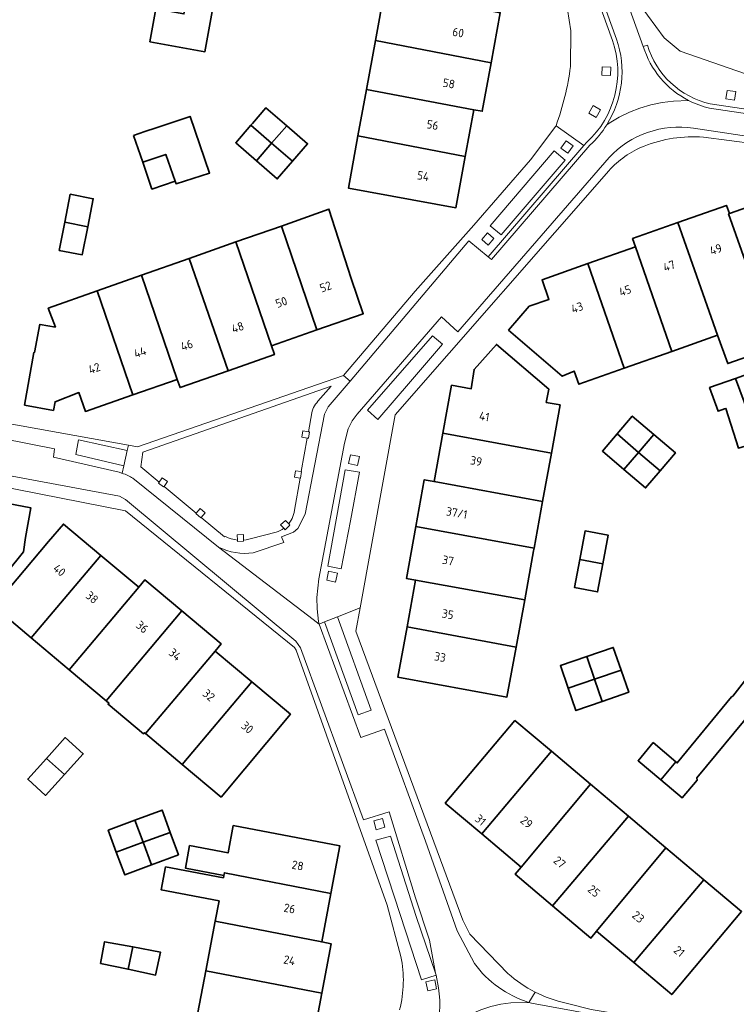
# Model space of a CAD drawing. Extents: x 151587 to 155483, y 462503 to 464608.
# Tile 104 of 236: x 153451 to 153527, y 463353 to 463457. Entities that reach past the tile are written whole.
import ezdxf
from ezdxf.enums import TextEntityAlignment as Align

# ---------------------------------------------------------------- set-up
doc = ezdxf.new("R2010")
doc.units = 0
doc.header["$LTSCALE"] = 0.5
for name, color, linetype, lineweight in [('B-RO-GR-GROENVOORZIENING-GV', 251, 'CONTINUOUS', 18), ('B-RO-OG-BEBOUWING-GV', 6, 'CONTINUOUS', 35), ('B-RO-OG-BEBOUWING-T18', 1, 'CONTINUOUS', 18), ('B-RO-VH-VERHARDING_BETONSTRAATSTEEN-GV', 251, 'CONTINUOUS', 18), ('B-RO-VH-VERHARDING_STRAATBAKSTEEN-GV', 251, 'CONTINUOUS', 18), ('B-RO-VH-VERHARDING_TEGEL-GV', 251, 'CONTINUOUS', 18)]:
    doc.layers.add(name, color=color, linetype=linetype, lineweight=lineweight)
doc.styles.add('NLCS-ISO-M200-T18', font='NLCS-ISO.ttf', dxfattribs={"height": 0.36})

msp = doc.modelspace()

# ---------------------------------------------------------------- linework, layer by layer
at = {"layer": 'B-RO-GR-GROENVOORZIENING-GV', "flags": 128}
for points in [[(153513.719, 463451.42), (153513.752, 463452.307), (153512.852, 463452.339), (153512.819, 463451.452)], [(153526.965, 463449.722), (153526.05, 463449.852), (153525.921, 463448.943), (153526.837, 463448.814)], [(153512.199, 463446.99), (153512.673, 463447.786), (153511.894, 463448.249), (153511.421, 463447.454)], [(153508.465, 463443.736), (153509.206, 463443.202), (153509.77, 463443.986), (153509.029, 463444.519)], [(153501.399, 463434.218), (153500.731, 463434.797), (153500.116, 463434.087), (153500.784, 463433.508)], [(153481.785, 463413.787), (153481.19, 463413.88), (153481.08, 463413.21), (153481.665, 463413.118), (153481.78, 463413.1), (153481.89, 463413.77)], [(153487.175, 463411.162), (153486.235, 463411.358), (153486.039, 463410.418), (153486.979, 463410.223)], [(153466.525, 463408.022), (153466.89, 463408.53), (153466.34, 463408.93), (153465.998, 463408.462), (153465.93, 463408.37), (153466.48, 463407.96)], [(153481.031, 463409.583), (153480.43, 463409.67), (153480.33, 463408.98), (153480.908, 463408.896), (153480.95, 463408.89), (153481.05, 463409.58)], [(153469.927, 463405.182), (153469.89, 463405.14), (153470.42, 463404.69), (153470.461, 463404.736), (153470.88, 463405.21), (153470.35, 463405.67)], [(153479.703, 463404.069), (153479.35, 463404.43), (153478.84, 463403.94), (153479.186, 463403.587), (153479.33, 463403.44), (153479.84, 463403.93)], [(153474.935, 463402.341), (153474.91, 463402.92), (153474.27, 463402.89), (153474.293, 463402.348), (153474.3, 463402.19), (153474.94, 463402.22)], [(153484.861, 463398.85), (153483.921, 463399.046), (153483.725, 463398.106), (153484.665, 463397.911)], [(153488.96, 463371.75), (153489.881, 463372.024), (153489.608, 463372.944), (153488.688, 463372.67)], [(153495.344, 463354.945), (153495.135, 463355.883), (153494.199, 463355.675), (153494.407, 463354.738)]]:
    msp.add_lwpolyline(points, close=True, dxfattribs=at)
at = {"layer": 'B-RO-OG-BEBOUWING-GV', "flags": 128}
for points in [[(153465.033, 463454.986), (153470.843, 463453.926), (153471.829, 463459.329), (153468.977, 463459.849), (153468.627, 463457.923), (153465.67, 463458.477)], [(153488.869, 463455.101), (153501.1, 463452.771), (153502.069, 463458.043), (153501.19, 463458.205), (153489.84, 463460.386)], [(153487.92, 463449.939), (153499.278, 463447.81), (153500.159, 463447.648), (153501.1, 463452.771), (153488.869, 463455.101)], [(153499.278, 463447.81), (153487.92, 463449.939), (153487.019, 463445.036), (153498.372, 463442.882)], [(153475.697, 463446.159), (153477.897, 463444.258), (153479.502, 463446.115), (153477.302, 463448.016), (153475.869, 463446.358)], [(153463.3, 463445.09), (153464.275, 463442.262), (153466.702, 463443.084), (153467.695, 463440.267), (153467.795, 463439.983), (153471.342, 463441.106), (153469.282, 463447.09), (153465.708, 463445.907), (153464.494, 463445.495)], [(153477.897, 463444.258), (153475.697, 463446.159), (153474.105, 463444.318), (153476.298, 463442.409)], [(153479.502, 463446.115), (153477.897, 463444.258), (153480.096, 463442.357), (153481.701, 463444.214)], [(153476.298, 463442.409), (153478.49, 463440.5), (153480.096, 463442.357), (153477.897, 463444.258)], [(153487.019, 463445.036), (153486.008, 463439.531), (153497.373, 463437.443), (153498.372, 463442.882)], [(153467.695, 463440.267), (153466.702, 463443.084), (153464.275, 463442.262), (153465.251, 463439.429)], [(153456.03, 463435.918), (153458.461, 463435.446), (153459.037, 463438.41), (153456.61, 463438.882)], [(153530.097, 463425.773), (153534.729, 463427.409), (153530.81, 463438.425), (153526.29, 463436.828), (153526.207, 463436.799)], [(153478.933, 463435.502), (153482.672, 463424.546), (153487.584, 463426.261), (153486.291, 463429.965), (153483.947, 463437.318)], [(153520.834, 463435.876), (153525.047, 463423.989), (153526.11, 463420.99), (153531.155, 463422.773), (153530.097, 463425.773), (153526.207, 463436.799), (153526.29, 463436.828), (153525.983, 463437.695)], [(153458.461, 463435.446), (153456.03, 463435.918), (153455.447, 463432.943), (153457.885, 463432.481)], [(153520.196, 463422.275), (153525.047, 463423.989), (153520.834, 463435.876), (153516.053, 463434.187), (153516.356, 463433.327)], [(153477.874, 463422.871), (153482.672, 463424.546), (153478.933, 463435.502), (153474.13, 463433.849)], [(153473.295, 463420.221), (153478.201, 463421.934), (153477.874, 463422.871), (153474.13, 463433.849), (153469.179, 463432.092)], [(153511.333, 463431.553), (153515.182, 463420.503), (153520.196, 463422.275), (153516.356, 463433.327)], [(153464.128, 463430.336), (153467.925, 463419.318), (153468.227, 463418.451), (153473.295, 463420.221), (153469.179, 463432.092)], [(153515.182, 463420.503), (153511.333, 463431.553), (153506.484, 463429.84), (153507.217, 463427.764), (153505.137, 463427.055), (153502.948, 463424.522), (153508.612, 463419.653), (153509.893, 463420.191), (153510.382, 463418.807)], [(153467.925, 463419.318), (153464.128, 463430.336), (153459.453, 463428.677), (153463.219, 463417.675)], [(153459.453, 463428.677), (153454.277, 463426.841), (153455.034, 463424.841), (153453.442, 463425.133), (153453.412, 463425.139), (153452.826, 463422.159), (153452.764, 463422.173), (153451.789, 463416.602), (153454.833, 463416.047), (153455.004, 463416.958), (153457.521, 463417.934), (153458.221, 463415.93), (153463.219, 463417.675)], [(153495.997, 463413.639), (153507.471, 463411.527), (153508.398, 463416.616), (153506.926, 463416.884), (153507.187, 463418.298), (153501.662, 463423.014), (153499.301, 463420.369), (153499.005, 463418.327), (153496.92, 463418.707)], [(153529.348, 463412.866), (153532.102, 463413.891), (153529.87, 463420.462), (153526.943, 463419.421), (153527.834, 463416.939)], [(153526.943, 463419.421), (153524.203, 463418.447), (153525.087, 463415.962), (153525.781, 463416.209), (153525.925, 463416.26), (153527.237, 463412.054), (153529.372, 463412.676), (153529.348, 463412.866), (153527.834, 463416.939)], [(153516.693, 463411.613), (153518.305, 463413.507), (153516.021, 463415.45), (153514.433, 463413.584)], [(153495.997, 463413.639), (153495.065, 463408.527), (153506.541, 463406.426), (153507.471, 463411.527)], [(153514.433, 463413.584), (153512.862, 463411.738), (153515.146, 463409.795), (153516.693, 463411.613)], [(153518.305, 463413.507), (153516.693, 463411.613), (153518.954, 463409.642), (153520.589, 463411.563)], [(153515.146, 463409.795), (153517.43, 463407.851), (153518.954, 463409.642), (153516.693, 463411.613)], [(153505.639, 463401.475), (153506.541, 463406.426), (153495.065, 463408.527), (153494.04, 463408.714), (153493.142, 463403.785)], [(153448.346, 463406.534), (153447.48, 463401.753), (153447.08, 463399.541), (153449.924, 463398.941), (153451.667, 463401.109), (153451.895, 463402.623), (153452.442, 463405.754)], [(153454.326, 463402.177), (153448.401, 463395.172), (153448.747, 463395.143), (153452.494, 463392.002), (153459.86, 463400.711), (153455.887, 463404.04)], [(153505.639, 463401.475), (153493.142, 463403.785), (153492.142, 463398.299), (153493.118, 463398.121), (153504.649, 463396.043), (153505.588, 463401.197)], [(153510.464, 463400.308), (153512.915, 463399.846), (153513.476, 463402.86), (153511.032, 463403.321)], [(153456.505, 463388.641), (153463.847, 463397.369), (153459.86, 463400.711), (153452.494, 463392.002)], [(153512.915, 463399.846), (153510.464, 463400.308), (153509.918, 463397.324), (153512.362, 463396.872)], [(153468.414, 463394.87), (153464.501, 463398.149), (153463.847, 463397.369), (153456.505, 463388.641), (153460.421, 463385.359)], [(153492.221, 463393.195), (153503.738, 463391.041), (153504.649, 463396.043), (153493.118, 463398.121)], [(153468.414, 463394.87), (153460.421, 463385.359), (153460.701, 463385.124), (153460.61, 463385.008), (153464.339, 463381.875), (153464.437, 463381.993), (153464.55, 463381.898), (153471.933, 463390.617), (153472.575, 463391.383)], [(153503.738, 463391.041), (153492.221, 463393.195), (153491.249, 463387.86), (153502.776, 463385.76)], [(153514.845, 463388.605), (153514.015, 463391.011), (153511.219, 463390.047), (153512.043, 463387.656)], [(153471.933, 463390.617), (153464.55, 463381.898), (153468.427, 463378.649), (153475.812, 463387.366)], [(153511.219, 463390.047), (153508.422, 463389.082), (153509.241, 463386.708), (153512.043, 463387.656)], [(153520.62, 463378.922), (153519.028, 463377.026), (153521.299, 463375.119), (153522.874, 463376.995), (153522.862, 463377.227), (153528.791, 463384.424), (153531.365, 463385.938), (153532.536, 463385.702), (153533.13, 463388.646), (153529.018, 463389.474), (153528.498, 463386.895), (153527.898, 463387.457), (153526.667, 463385.871), (153526.516, 463385.771), (153520.773, 463378.798)], [(153512.043, 463387.656), (153512.854, 463385.307), (153515.65, 463386.271), (153514.845, 463388.605)], [(153468.427, 463378.649), (153472.547, 463375.196), (153479.886, 463383.952), (153475.812, 463387.366)], [(153512.043, 463387.656), (153509.241, 463386.708), (153510.057, 463384.342), (153512.854, 463385.307)], [(153500.109, 463371.311), (153507.467, 463380.04), (153503.623, 463383.277), (153496.258, 463374.554)], [(153454.095, 463379.285), (153455.993, 463377.566), (153457.977, 463379.757), (153456.08, 463381.476)], [(153518.241, 463380.957), (153516.631, 463379.038), (153519.028, 463377.026), (153520.62, 463378.922)], [(153507.467, 463380.04), (153500.109, 463371.311), (153504.281, 463367.798), (153511.605, 463376.556)], [(153455.993, 463377.566), (153454.095, 463379.285), (153452.11, 463377.095), (153454.008, 463375.375)], [(153515.618, 463373.176), (153511.605, 463376.556), (153504.281, 463367.798), (153503.648, 463367.047), (153507.6, 463363.72)], [(153467.185, 463371.466), (153466.32, 463373.831), (153463.44, 463372.745), (153464.315, 463370.417)], [(153461.471, 463369.378), (153464.315, 463370.417), (153463.44, 463372.745), (153460.628, 463371.684)], [(153515.618, 463373.176), (153507.6, 463363.72), (153511.655, 463360.305), (153512.255, 463361.017), (153519.576, 463369.843)], [(153467.185, 463371.466), (153464.315, 463370.417), (153465.211, 463368.034), (153468.049, 463369.101)], [(153472.899, 463367.2), (153484.165, 463365.012), (153485.118, 463370.044), (153473.842, 463372.179), (153473.296, 463369.296), (153469.227, 463370.066), (153468.779, 463367.697), (153472.847, 463366.927)], [(153464.315, 463370.417), (153461.471, 463369.378), (153462.373, 463366.967), (153465.211, 463368.034)], [(153516.172, 463357.719), (153523.595, 463366.459), (153519.576, 463369.843), (153512.255, 463361.017)], [(153471.932, 463362.092), (153483.196, 463359.894), (153484.165, 463365.012), (153472.899, 463367.2), (153472.847, 463366.927), (153472.798, 463366.669), (153466.692, 463367.825), (153466.23, 463365.389), (153472.337, 463364.233)], [(153523.595, 463366.459), (153516.172, 463357.719), (153520.193, 463354.333), (153527.579, 463363.104)], [(153483.196, 463359.894), (153471.932, 463362.092), (153470.938, 463356.845), (153483.197, 463354.494), (153484.184, 463359.707)], [(153462.723, 463357.007), (153463.221, 463359.365), (153460.236, 463359.913), (153459.817, 463357.62)], [(153463.221, 463359.365), (153462.723, 463357.007), (153465.629, 463356.393), (153466.136, 463358.829)], [(153469.928, 463351.511), (153481.197, 463349.293), (153482.177, 463349.107), (153483.197, 463354.494), (153470.938, 463356.845)]]:
    msp.add_lwpolyline(points, close=True, dxfattribs=at)
at = {"layer": 'B-RO-VH-VERHARDING_BETONSTRAATSTEEN-GV', "flags": 128}
for points in [[(153494.683, 463501.986), (153504.792, 463474.219), (153506.776, 463474.935), (153507.199, 463475.088), (153514.364, 463455.269)], [(153517.185, 463454.497), (153506.419, 463484.319), (153504.539, 463483.641), (153504.116, 463483.488), (153497.352, 463502.17)], [(153513.328, 463446.207), (153513.59, 463446.392), (153514.627, 463447.005), (153515.712, 463447.532), (153516.835, 463447.968), (153517.99, 463448.311), (153519.17, 463448.559), (153520.366, 463448.71), (153521.975, 463448.78)], [(153521.975, 463448.78), (153520.366, 463448.71), (153519.17, 463448.559), (153517.99, 463448.311), (153516.835, 463447.968), (153515.712, 463447.532), (153514.627, 463447.005), (153513.59, 463446.392), (153513.328, 463446.207)], [(153522.491, 463445.861), (153539.79, 463443.258), (153540.288, 463445.587), (153524.181, 463447.977)], [(153511.55, 463444.059), (153501.144, 463431.994), (153500.794, 463432.277), (153498.731, 463433.941), (153486.188, 463419.131), (153483.887, 463416.415), (153483.501, 463415.641), (153481.433, 463405.098), (153480.661, 463403.578), (153480.215, 463403.191), (153478.939, 463402.697), (153479.175, 463402.088), (153475.961, 463401.011)], [(153472.268, 463401.601), (153482.303, 463393.96), (153482.94, 463393.475), (153482.85, 463393.727), (153482.699, 463395.096), (153482.667, 463396.287), (153482.902, 463398.253), (153485.619, 463412.577), (153486.004, 463414.096), (153486.419, 463414.931), (153486.954, 463415.646), (153495.843, 463425.913), (153497.592, 463424.331), (153513.566, 463442.752)], [(153461.776, 463409.504), (153454.837, 463411.101), (153454.954, 463411.994), (153443.846, 463414.15), (153432.722, 463416.215), (153432.282, 463413.713), (153446.709, 463411.029), (153446.443, 463409.837), (153461.81, 463406.973), (153462.436, 463406.617), (153480.441, 463391.669), (153480.949, 463390.955), (153487.616, 463372.775), (153490.331, 463373.633), (153493.107, 463364.566), (153494.573, 463360.073), (153495.235, 463356.606), (153495.276, 463356.39), (153495.533, 463355.043)], [(153499.341, 463357.609), (153497.519, 463361.06), (153494.17, 463370.522), (153489.834, 463382.365), (153487.319, 463381.481), (153482.94, 463393.475), (153482.303, 463393.96), (153472.268, 463401.601), (153463.236, 463408.881)], [(153527.664, 463349.339), (153505.361, 463353.42), (153505.101, 463353.499), (153505.058, 463353.512), (153503.194, 463353.447), (153502.118, 463353.309), (153501.059, 463353.071), (153500.027, 463352.736), (153499.03, 463352.306), (153498.078, 463351.786), (153497.178, 463351.18), (153496.338, 463350.492), (153495.242, 463349.343), (153494.264, 463348.074), (153490.371, 463343.125), (153482.105, 463333.346), (153480.587, 463334.378), (153478.725, 463332.143), (153473.814, 463326.249), (153466.188, 463317.213), (153464.78, 463315.546), (153464.497, 463315.135), (153464.382, 463314.968), (153463.385, 463313.52)], [(153495.142, 463349.932), (153495.036, 463349.623), (153494.264, 463348.074), (153495.242, 463349.343), (153496.338, 463350.492), (153497.178, 463351.18), (153498.078, 463351.786), (153499.03, 463352.306), (153500.027, 463352.736), (153501.059, 463353.071), (153502.118, 463353.309), (153503.194, 463353.447), (153505.058, 463353.512)]]:
    msp.add_lwpolyline(points, dxfattribs=at)
at = {"layer": 'B-RO-VH-VERHARDING_BETONSTRAATSTEEN-GV'}
for points in [[(153514.364, 463455.269, -0.2266506), (153513.328, 463446.207)], [(153521.975, 463448.78, -0.2032032), (153517.185, 463454.497)], [(153524.181, 463447.977, -0.0621224), (153521.975, 463448.78)], [(153513.328, 463446.207, -0.0662132), (153511.55, 463444.059)], [(153513.566, 463442.752, -0.2472898), (153522.491, 463445.861)], [(153462.108, 463409.403, 0.0154619), (153461.776, 463409.504)], [(153463.236, 463408.881, 0.0547309), (153462.108, 463409.403)], [(153475.961, 463401.011, -0.1553995), (153472.268, 463401.601)], [(153505.058, 463353.512, -0.1575432), (153499.341, 463357.609)], [(153495.533, 463355.043, -0.120328), (153495.142, 463349.932)]]:
    msp.add_lwpolyline(points, format="xyb", dxfattribs=at)
at = {"layer": 'B-RO-VH-VERHARDING_STRAATBAKSTEEN-GV', "flags": 128}
for points in [[(153495.21, 463526.888), (153483.275, 463530.071), (153488.892, 463514.408), (153497.072, 463492.35), (153508.18, 463461.701), (153509.17, 463458.388), (153509.52, 463456.149), (153509.49, 463452.366)], [(153557.474, 463445.844), (153546.476, 463447.871), (153531.77, 463450.481), (153530.528, 463450.732), (153521.091, 463453.982), (153519.411, 463455.392), (153516.739, 463458.988), (153512.385, 463469.852), (153508.866, 463479.443), (153507.34, 463483.679), (153504.571, 463491.366), (153501.73, 463499.507), (153499.291, 463506.523), (153498.857, 463507.967)], [(153497.772, 463502.333), (153504.539, 463483.641), (153506.419, 463484.319), (153517.185, 463454.497), (153517.616, 463454.628)], [(153513.94, 463455.12), (153506.776, 463474.935), (153504.792, 463474.219), (153494.683, 463501.986)], [(153514.364, 463455.269), (153507.199, 463475.088), (153506.776, 463474.935), (153513.94, 463455.12)], [(153517.616, 463454.628), (153517.185, 463454.497)], [(153524.265, 463448.419), (153540.355, 463446.032), (153540.604, 463447.691), (153568.049, 463443.517)], [(153540.288, 463445.587), (153540.355, 463446.032), (153524.265, 463448.419)], [(153524.181, 463447.977), (153540.288, 463445.587)], [(153507.961, 463446.107), (153510.914, 463444.011), (153511.226, 463444.373)], [(153523.545, 463444.908), (153528.992, 463444.217), (153539.604, 463442.279), (153539.79, 463443.258), (153522.491, 463445.861)], [(153511.226, 463444.373), (153510.914, 463444.011), (153500.794, 463432.277), (153501.144, 463431.994), (153511.55, 463444.059)], [(153513.566, 463442.752), (153497.592, 463424.331), (153495.843, 463425.913)], [(153495.843, 463425.913), (153486.954, 463415.646), (153486.419, 463414.931), (153486.004, 463414.096), (153485.619, 463412.577), (153482.902, 463398.253), (153482.667, 463396.287), (153482.699, 463395.096), (153482.85, 463393.727), (153482.94, 463393.475), (153483.504, 463393.697), (153484.873, 463394.235), (153487.258, 463395.175), (153490.974, 463415.563), (153513.533, 463441.35)], [(153462.636, 463411.799), (153462.76, 463412.359), (153451.418, 463414.409), (153448.811, 463414.88), (153448.772, 463414.876), (153448.728, 463414.872), (153441.282, 463416.439), (153428.187, 463419.585), (153428.037, 463418.784), (153432.231, 463416.306), (153432.722, 463416.215), (153443.846, 463414.15), (153454.954, 463411.994), (153454.837, 463411.101), (153461.776, 463409.504)], [(153475.961, 463401.011), (153479.175, 463402.088), (153478.939, 463402.697), (153480.215, 463403.191), (153480.661, 463403.578), (153481.433, 463405.098), (153483.501, 463415.641), (153483.887, 463416.415), (153486.188, 463419.131), (153485.489, 463419.723), (153463.707, 463412.186), (153462.76, 463412.359), (153462.636, 463411.799), (153462.282, 463410.191), (153462.108, 463409.403)], [(153495.533, 463355.043), (153495.276, 463356.39), (153493.744, 463355.902), (153491.473, 463362.808), (153488.931, 463370.635), (153490.477, 463371.079), (153493.171, 463362.568), (153495.235, 463356.606), (153494.573, 463360.073), (153493.107, 463364.566), (153490.331, 463373.633), (153487.616, 463372.775), (153480.949, 463390.955), (153480.441, 463391.669), (153462.436, 463406.617), (153461.81, 463406.973), (153446.443, 463409.837), (153446.709, 463411.029), (153432.282, 463413.713), (153431.789, 463413.804), (153427.006, 463413.331), (153426.47, 463410.511), (153426.511, 463410.524), (153429.987, 463411.655)], [(153462.108, 463409.403), (153462.282, 463410.191), (153457.188, 463411.373), (153457.482, 463412.919), (153462.636, 463411.799)], [(153429.987, 463411.655), (153436.498, 463410.477), (153444.536, 463408.917), (153447.456, 463408.431), (153447.441, 463408.353), (153447.457, 463408.35), (153448.646, 463408.151), (153462.467, 463405.426), (153480.323, 463390.984), (153480.502, 463390.717), (153490.101, 463363.787), (153491.568, 463358.371)], [(153463.236, 463408.881), (153472.268, 463401.601)], [(153502.885, 463356.572), (153498.859, 463360.704), (153498.112, 463362.192), (153486.811, 463392.721), (153487.258, 463395.175), (153484.873, 463394.235)], [(153484.873, 463394.235), (153488.433, 463384.386), (153487.033, 463383.879), (153483.504, 463393.697), (153482.94, 463393.475), (153487.319, 463381.481), (153489.834, 463382.365), (153494.17, 463370.522), (153497.519, 463361.06), (153499.341, 463357.609)], [(153505.058, 463353.512), (153505.101, 463353.499), (153505.744, 463354.595)], [(153505.744, 463354.595), (153505.101, 463353.499)], [(153505.101, 463353.499), (153505.361, 463353.42), (153527.664, 463349.339), (153530.049, 463348.903), (153530.182, 463349.668), (153527.794, 463350.084), (153526.423, 463350.31), (153511.674, 463352.745), (153509.023, 463353.426)]]:
    msp.add_lwpolyline(points, dxfattribs=at)
at = {"layer": 'B-RO-VH-VERHARDING_STRAATBAKSTEEN-GV'}
for points in [[(153513.94, 463455.12, -0.2977771), (153511.226, 463444.373)], [(153511.226, 463444.373, 0.2977771), (153513.94, 463455.12)], [(153513.328, 463446.207, 0.2266506), (153514.364, 463455.269)], [(153517.185, 463454.497, 0.2032032), (153521.975, 463448.78)], [(153517.616, 463454.628, 0.2676885), (153524.265, 463448.419)], [(153524.265, 463448.419, -0.2676885), (153517.616, 463454.628)], [(153509.49, 463452.366, -0.054772), (153507.961, 463446.107)], [(153521.975, 463448.78, 0.0621224), (153524.181, 463447.977)], [(153511.55, 463444.059, 0.0662132), (153513.328, 463446.207)], [(153522.491, 463445.861, 0.2472898), (153513.566, 463442.752)], [(153517.268, 463443.962, -0.1115066), (153523.545, 463444.908)], [(153513.533, 463441.35, -0.1151634), (153517.268, 463443.962)], [(153461.776, 463409.504, -0.0154619), (153462.108, 463409.403)], [(153462.108, 463409.403, -0.0547309), (153463.236, 463408.881)], [(153472.268, 463401.601, 0.1553995), (153475.961, 463401.011)], [(153491.568, 463358.371, -0.1131305), (153491.428, 463352.714)], [(153499.341, 463357.609, 0.1575432), (153505.058, 463353.512)], [(153505.744, 463354.595, -0.0661572), (153502.885, 463356.572)], [(153495.142, 463349.932, 0.120328), (153495.533, 463355.043)], [(153509.023, 463353.426, -0.0661437), (153505.744, 463354.595)]]:
    msp.add_lwpolyline(points, format="xyb", dxfattribs=at)
at = {"layer": 'B-RO-VH-VERHARDING_STRAATBAKSTEEN-GV', "flags": 128}
for points in [[(153513.719, 463451.42), (153512.819, 463451.452), (153512.852, 463452.339), (153513.752, 463452.307)], [(153526.965, 463449.722), (153526.837, 463448.814), (153525.921, 463448.943), (153526.05, 463449.852)], [(153512.199, 463446.99), (153511.421, 463447.454), (153511.894, 463448.249), (153512.673, 463447.786)], [(153485.489, 463419.723), (153486.188, 463419.131), (153498.731, 463433.941), (153500.794, 463432.277), (153510.914, 463444.011), (153507.961, 463446.107), (153507.949, 463446.075), (153505.279, 463442.506), (153499.279, 463435.598), (153493.086, 463428.646)], [(153508.465, 463443.736), (153509.029, 463444.519), (153509.77, 463443.986), (153509.206, 463443.202)], [(153501.005, 463435.554), (153507.764, 463443.473), (153508.912, 463442.494), (153502.153, 463434.575)], [(153501.399, 463434.218), (153500.784, 463433.508), (153500.116, 463434.087), (153500.731, 463434.797)], [(153489.131, 463415.084), (153488.024, 463416.062), (153494.891, 463423.933), (153495.962, 463423.044), (153492.571, 463419.093)], [(153465.998, 463408.462), (153464.06, 463410.08), (153464.3, 463411.64), (153484.18, 463418.62), (153482.8, 463417.01), (153482.663, 463416.859), (153482.538, 463416.698), (153482.428, 463416.527), (153482.332, 463416.347), (153482.251, 463416.16), (153482.186, 463415.967), (153482.137, 463415.769), (153481.785, 463413.787), (153481.89, 463413.77), (153481.78, 463413.1), (153481.665, 463413.118), (153481.031, 463409.583), (153481.05, 463409.58), (153480.95, 463408.89), (153480.908, 463408.896), (153480.3, 463405.5), (153480.27, 463405.273), (153480.219, 463405.055), (153480.149, 463404.842), (153480.062, 463404.635), (153479.958, 463404.437), (153479.838, 463404.248), (153479.703, 463404.069), (153479.84, 463403.93), (153479.33, 463403.44), (153479.186, 463403.587), (153478.996, 463403.463), (153478.795, 463403.355), (153478.586, 463403.265), (153478.37, 463403.194), (153475.78, 463402.51), (153475.5, 463402.429), (153475.219, 463402.373), (153474.935, 463402.341), (153474.94, 463402.22), (153474.3, 463402.19), (153474.293, 463402.348), (153473.961, 463402.397), (153473.636, 463402.476), (153473.319, 463402.585), (153473.017, 463402.721), (153472.9, 463402.7), (153470.461, 463404.736), (153470.42, 463404.69), (153469.89, 463405.14), (153469.927, 463405.182), (153466.525, 463408.022), (153466.48, 463407.96), (153465.93, 463408.37)], [(153487.175, 463411.162), (153486.979, 463410.223), (153486.039, 463410.418), (153486.235, 463411.358)], [(153486.22, 463404.368), (153485.251, 463399.297), (153483.824, 463399.595), (153485.655, 463409.777), (153487.202, 463409.511)], [(153484.861, 463398.85), (153484.665, 463397.911), (153483.725, 463398.106), (153483.921, 463399.046)], [(153488.96, 463371.75), (153488.688, 463372.67), (153489.608, 463372.944), (153489.881, 463372.024)], [(153495.344, 463354.945), (153494.407, 463354.738), (153494.199, 463355.675), (153495.135, 463355.883)]]:
    msp.add_lwpolyline(points, close=True, dxfattribs=at)
at = {"layer": 'B-RO-VH-VERHARDING_TEGEL-GV', "flags": 128}
for points in [[(153501.005, 463435.554), (153502.153, 463434.575), (153508.912, 463442.494), (153507.764, 463443.473)], [(153489.131, 463415.084), (153492.571, 463419.093), (153495.962, 463423.044), (153494.891, 463423.933), (153488.024, 463416.062)], [(153480.908, 463408.896), (153480.33, 463408.98), (153480.43, 463409.67), (153481.031, 463409.583), (153481.665, 463413.118), (153481.08, 463413.21), (153481.19, 463413.88), (153481.785, 463413.787), (153482.137, 463415.769), (153482.186, 463415.967), (153482.251, 463416.16), (153482.332, 463416.347), (153482.428, 463416.527), (153482.538, 463416.698), (153482.663, 463416.859), (153482.8, 463417.01), (153484.18, 463418.62), (153464.3, 463411.64), (153464.06, 463410.08), (153465.998, 463408.462), (153466.34, 463408.93), (153466.89, 463408.53), (153466.525, 463408.022), (153469.927, 463405.182), (153470.35, 463405.67), (153470.88, 463405.21), (153470.461, 463404.736), (153472.9, 463402.7), (153473.017, 463402.721), (153473.319, 463402.585), (153473.636, 463402.476), (153473.961, 463402.397), (153474.293, 463402.348), (153474.27, 463402.89), (153474.91, 463402.92), (153474.935, 463402.341), (153475.219, 463402.373), (153475.5, 463402.429), (153475.78, 463402.51), (153478.37, 463403.194), (153478.586, 463403.265), (153478.795, 463403.355), (153478.996, 463403.463), (153479.186, 463403.587), (153478.84, 463403.94), (153479.35, 463404.43), (153479.703, 463404.069), (153479.838, 463404.248), (153479.958, 463404.437), (153480.062, 463404.635), (153480.149, 463404.842), (153480.219, 463405.055), (153480.27, 463405.273), (153480.3, 463405.5)], [(153462.636, 463411.799), (153457.482, 463412.919), (153457.188, 463411.373), (153462.282, 463410.191)], [(153486.22, 463404.368), (153487.202, 463409.511), (153485.655, 463409.777), (153483.824, 463399.595), (153485.251, 463399.297)], [(153483.504, 463393.697), (153487.033, 463383.879), (153488.433, 463384.386), (153484.873, 463394.235)], [(153495.276, 463356.39), (153495.235, 463356.606), (153493.171, 463362.568), (153490.477, 463371.079), (153488.931, 463370.635), (153491.473, 463362.808), (153493.744, 463355.902)]]:
    msp.add_lwpolyline(points, close=True, dxfattribs=at)

# ---------------------------------------------------------------- texts
at = {"layer": 'B-RO-OG-BEBOUWING-T18', "style": 'NLCS-ISO-M200-T18'}
for s, rotation, p in [('60', 349.6, (153497.62, 463455.964)), ('58', 349.6, (153496.631, 463450.58)), ('56', 349.6, (153494.914, 463446.197)), ('54', 349.6, (153493.924, 463440.808)), ('49', 19.4, (153524.854, 463433.054)), ('47', 19.4, (153519.922, 463431.311)), ('52', 19.3, (153483.603, 463429.108)), ('45', 19.4, (153515.261, 463428.698)), ('50', 19.3, (153478.927, 463427.475)), ('43', 19.4, (153510.195, 463426.909)), ('48', 19.3, (153474.312, 463424.813)), ('46', 19.3, (153468.934, 463422.935)), ('44', 19.3, (153463.991, 463422.181)), ('42', 19.3, (153459.153, 463420.492)), ('41', 349.7, (153500.384, 463415.405)), ('39', 349.7, (153499.527, 463410.698)), ('37/1', 349.7, (153497.467, 463405.21)), ('37', 349.7, (153496.553, 463400.19)), ('40', 320, (153455.475, 463399.167)), ('38', 320, (153458.921, 463396.279)), ('35', 349.7, (153496.527, 463394.516)), ('36', 320, (153464.227, 463393.16)), ('34', 320, (153467.693, 463390.256)), ('33', 349.7, (153495.704, 463389.994)), ('32', 320, (153471.263, 463385.959)), ('30', 320, (153475.334, 463382.548)), ('31', 319.8, (153499.983, 463372.765)), ('29', 319.9, (153504.854, 463372.545)), ('28', 349.3, (153480.655, 463367.974)), ('27', 319.9, (153508.347, 463368.32)), ('25', 319.9, (153511.97, 463365.269)), ('26', 349.3, (153479.794, 463363.429)), ('23', 319.9, (153516.66, 463362.537)), ('21', 319.9, (153520.986, 463358.894)), ('24', 349.3, (153479.781, 463357.956))]:
    msp.add_text(s, height=0.9, rotation=rotation, dxfattribs=at).set_placement(p, align=Align.MIDDLE)

doc.saveas('drawing.dxf')
